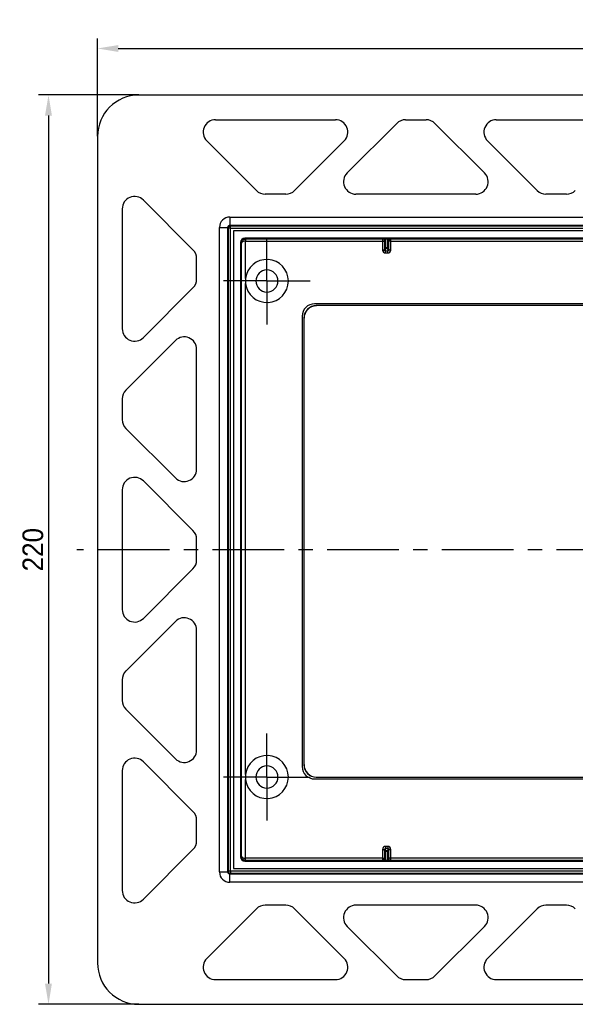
# Model space of a CAD drawing. Header units: millimetres. Extents: x 116 to 528, y 66 to 427.
# Tile 2 of 4: x 116 to 250, y 189 to 427. Entities that reach past the tile are written whole.
import ezdxf

# ---------------------------------------------------------------- set-up
doc = ezdxf.new("R2010")
doc.units = ezdxf.units.MM
doc.header["$LTSCALE"] = 46.255
doc.header["$PDMODE"] = 3
doc.header["$PDSIZE"] = 2.5
doc.linetypes.add('CENTER', pattern=[0.6, 0.375, -0.075, 0.075, -0.075])
doc.layers.get('0').update_dxf_attribs({"linetype": 'CONTINUOUS'})
doc.layers.get('Defpoints').update_dxf_attribs({"linetype": 'CONTINUOUS'})
doc.layers.add('BEM', color=7, linetype='CONTINUOUS', lineweight=35)
for name, color, linetype in [('SP860_007_01_BL0', 7, 'CONTINUOUS'), ('SP860_020_00_BL1', 7, 'CONTINUOUS'), ('STD_ACHSEN', 7, 'CONTINUOUS')]:
    doc.layers.add(name, color=color, linetype=linetype)
doc.styles.get("Standard").update_dxf_attribs({"font": 'txt', "width": 0.8})
doc.styles.add('TECE Standard', font='arial.ttf', dxfattribs={"width": 0.9})
doc.dimstyles.get("Standard").update_dxf_attribs({"dimtxt": 3.5, "dimasz": 3.5, "dimexe": 0.18, "dimexo": 0.0625, "dimgap": 0.09, "dimtad": 1, "dimdsep": 46, "dimtxsty": 'Standard', "dimcen": 0.09, "dimadec": 0, "dimazin": 0, "dimtol": 1, "dimtp": 0.01, "dimtm": 0.01, "dimtfac": 1, "dimtofl": 0, "dimtmove": 0, "dimatfit": 3, "dimfxl": 1, "dimtolj": 1, "dimarcsym": 0})

# ---------------------------------------------------------------- blocks, each defined once
blk = doc.blocks.new('TC-9240649_VA')
at = {"layer": 'SP860_007_01_BL0', "color": 7, "linetype": 'Continuous'}
for p, q in [((-112.1, 77.1), (-112.1, -77.1)), ((112.1, 77.1), (-112.1, 77.1)), ((-110.35, 74.35), (-110.35, -74.35)), ((109.35, 75.35), (-109.35, 75.35)), ((-109.16, 75.16), (-75.99, 75.16)), ((-74.01, 75.16), (-0.99, 75.16)), ((92.47, 59.47), (-92.47, 59.47)), ((-95.47, 56.47), (-95.47, -52.47)), ((-92.47, -55.47), (92.47, -55.47)), ((-109.35, -75.35), (109.35, -75.35)), ((-75.99, -75.16), (-109.16, -75.16)), ((-0.99, -75.16), (-74.01, -75.16)), ((-112.1, -77.1), (112.1, -77.1))]:
    blk.add_line(p, q, dxfattribs=at)
at = {"layer": 'SP860_007_01_BL0', "color": 9, "linetype": 'Continuous'}
for p, q in [((-110.35, 74.35), (-110.17, 74.17)), ((-110.17, -74.17), (-110.17, 74.17)), ((-109.35, 75.35), (-109.16, 75.16)), ((-109.17, 74.66), (-75.99, 74.66)), ((-109.17, 65.59), (-109.17, 74.66)), ((-75.9, 75.24), (-75.99, 75.16)), ((-75.99, 75.16), (-75.99, 74.66)), ((-75.99, 74.66), (-75.49, 74.66)), ((-75.99, 74.66), (-75.99, 72.49)), ((-75.4, 74.74), (-75.49, 74.66)), ((-75.49, 74.66), (-75.49, 72.49)), ((-75.43, 73.16), (-75.4, 74.74)), ((-75.23, 73.02), (-75.2, 75.11)), ((-75.2, 75.26), (-75.2, 75.11)), ((-74.8, 75.26), (-75.2, 75.26)), ((-74.8, 75.11), (-75.2, 75.11)), ((-74.8, 75.26), (-74.8, 75.11)), ((-74.8, 75.11), (-74.77, 73.02)), ((-74.6, 74.74), (-74.57, 73.16)), ((-74.51, 74.66), (-74.6, 74.74)), ((-74.01, 74.66), (-74.51, 74.66)), ((-74.51, 72.49), (-74.51, 74.66)), ((-74.01, 75.16), (-74.1, 75.24)), ((-74.01, 74.66), (-74.01, 75.16)), ((-74.01, 74.66), (-0.99, 74.66)), ((-74.01, 72.49), (-74.01, 74.66)), ((-75.99, 72.49), (-75.49, 72.49)), ((-75.49, 72.49), (-75.43, 73.07)), ((-75.29, 72.27), (-75.23, 72.87)), ((-75.29, 71.78), (-75.29, 72.27)), ((-75.29, 72.27), (-74.71, 72.27)), ((-75.29, 71.78), (-74.71, 71.78)), ((-74.77, 73.02), (-75.23, 73.02)), ((-74.77, 72.87), (-75.23, 72.87)), ((-74.77, 72.87), (-74.71, 72.27)), ((-74.71, 71.78), (-74.71, 72.27)), ((-74.57, 73.07), (-74.51, 72.49)), ((-74.01, 72.49), (-74.51, 72.49)), ((-109.17, -54.41), (-109.17, 64.41)), ((-109.17, -74.66), (-109.17, -55.59)), ((-75.99, -72.49), (-75.99, -74.66)), ((-75.99, -72.49), (-75.49, -72.49)), ((-75.43, -73.07), (-75.49, -72.49)), ((-75.49, -72.49), (-75.49, -74.66)), ((-75.4, -74.74), (-75.43, -73.16)), ((-74.71, -71.78), (-75.29, -71.78)), ((-75.29, -71.78), (-75.29, -72.27)), ((-75.23, -72.87), (-75.29, -72.27)), ((-74.71, -72.27), (-75.29, -72.27)), ((-74.77, -72.87), (-75.23, -72.87)), ((-74.77, -73.02), (-75.23, -73.02)), ((-75.2, -75.11), (-75.23, -73.02)), ((-74.77, -73.02), (-74.8, -75.11)), ((-74.71, -72.27), (-74.77, -72.87)), ((-74.71, -71.78), (-74.71, -72.27)), ((-74.57, -73.16), (-74.6, -74.74)), ((-74.51, -72.49), (-74.57, -73.07)), ((-74.01, -72.49), (-74.51, -72.49)), ((-74.51, -74.66), (-74.51, -72.49)), ((-74.01, -74.66), (-74.01, -72.49)), ((-110.35, -74.35), (-110.17, -74.17)), ((-109.35, -75.35), (-109.16, -75.16)), ((-75.99, -74.66), (-109.17, -74.66)), ((-75.99, -74.66), (-75.99, -75.16)), ((-75.99, -74.66), (-75.49, -74.66)), ((-75.99, -75.16), (-75.9, -75.24)), ((-75.49, -74.66), (-75.4, -74.74)), ((-75.2, -75.26), (-75.2, -75.11)), ((-75.2, -75.11), (-74.8, -75.11)), ((-75.2, -75.26), (-74.8, -75.26)), ((-74.8, -75.26), (-74.8, -75.11)), ((-74.6, -74.74), (-74.51, -74.66)), ((-74.01, -74.66), (-74.51, -74.66)), ((-74.1, -75.24), (-74.01, -75.16)), ((-74.01, -75.16), (-74.01, -74.66)), ((-0.99, -74.66), (-74.01, -74.66))]:
    blk.add_line(p, q, dxfattribs=at)
at = {"layer": 'SP860_007_01_BL0', "color": 7, "linetype": 'Continuous'}
for centre, radius, start, end in [((-75.99, 74.66), 0.5, 0.0212, 89.9788), ((-74.01, 74.66), 0.498, 172.09, 179.9559), ((-74, 74.66), 0.505, 157.4085, 172.1084), ((-74.01, 74.66), 0.5, 90.0266, 157.313), ((-104, 65), 5.2, 0, 173.4996), ((-104, 65), 2.67, 0, 180), ((-104, 64.99), 5.2, 173.4455, 179.9406), ((-104, 65.01), 5.2, 180.0594, 186.5545), ((-104, 65), 5.2, 186.5004, 0), ((-104, 65), 2.67, 180, 0), ((-104, -55), 5.2, 0, 173.4996), ((-104, -55), 2.67, 0, 180), ((-104, -55.01), 5.2, 173.4455, 179.9406), ((-104, -54.99), 5.2, 180.0594, 186.5545), ((-104, -55), 5.2, 186.5004, 0), ((-104, -55), 2.67, 180, 0), ((-75.99, -74.66), 0.5, 270.0266, 337.313), ((-76, -74.66), 0.505, 337.4085, 352.1084), ((-75.99, -74.66), 0.498, 352.09, 359.9559), ((-74.01, -74.66), 0.5, 180.0212, 269.9788)]:
    blk.add_arc(centre, radius, start, end, dxfattribs=at)
at = {"layer": 'SP860_007_01_BL0', "color": 9, "linetype": 'Continuous'}
for centre, start, end in [((-75.9, 74.74), 0.0033, 89.9967), ((-74.1, 74.74), 90.0033, 179.9967), ((-75.9, -74.74), 270.0033, 359.9967), ((-74.1, -74.74), 180.0033, 269.9967)]:
    blk.add_arc(centre, 0.5, start, end, dxfattribs=at)
at = {"layer": 'SP860_007_01_BL0', "color": 7, "linetype": 'Continuous'}
for centre, major_axis, start_param, end_param in [((-109.35, 74.35), (-0.707, 0.707), -0.785246, 0.785246), ((-92.47, 56.47), (2.12, -2.12), 2.356347, 3.926839), ((-92.47, -52.47), (2.12, 2.12), 2.356347, 3.926839), ((-109.35, -74.35), (0.707, 0.707), 2.356347, 3.926839)]:
    blk.add_ellipse(centre, major_axis=major_axis, ratio=0.999695, start_param=start_param, end_param=end_param, dxfattribs=at)
at = {"layer": 'SP860_007_01_BL0', "color": 9, "linetype": 'Continuous'}
for points, knots in [([(-110.17, 74.17), (-110.16, 74.41), (-109.95, 74.94), (-109.42, 75.16), (-109.16, 75.16)], [0, 0, 0, 0, 0.482214, 1, 1, 1, 1]), ([(-109.17, 74.66), (-109.3, 74.66), (-109.55, 74.63), (-109.91, 74.52), (-110.16, 74.31), (-110.17, 74.17)], [0, 0, 0, 0, 0.339026, 0.629141, 1, 1, 1, 1]), ([(-109.16, 75.16), (-109.16, 75.16), (-109.16, 75.14), (-109.16, 75.11), (-109.16, 75.07), (-109.16, 74.98), (-109.17, 74.84), (-109.17, 74.72), (-109.17, 74.66)], [0, 0, 0, 0, 0.022303, 0.081166, 0.174696, 0.29909, 0.621358, 1, 1, 1, 1]), ([(-75.2, 75.26), (-75.3, 75.26), (-75.48, 75.26), (-75.68, 75.26), (-75.8, 75.25), (-75.85, 75.25), (-75.88, 75.25), (-75.9, 75.25), (-75.9, 75.24)], [0, 0, 0, 0, 0.438545, 0.753452, 0.859922, 0.935335, 0.981587, 1, 1, 1, 1]), ([(-75.2, 75.11), (-75.24, 75.11), (-75.33, 75.04), (-75.39, 74.9), (-75.4, 74.79), (-75.4, 74.74)], [0, 0, 0, 0, 0.31422, 0.66815, 1, 1, 1, 1]), ([(-74.1, 75.24), (-74.1, 75.25), (-74.12, 75.25), (-74.15, 75.25), (-74.2, 75.25), (-74.32, 75.26), (-74.52, 75.26), (-74.7, 75.26), (-74.8, 75.26)], [0, 0, 0, 0, 0.0184, 0.064604, 0.139925, 0.246263, 0.560803, 1, 1, 1, 1]), ([(-74.6, 74.74), (-74.6, 74.78), (-74.61, 74.91), (-74.69, 75.11), (-74.8, 75.11)], [0, 0, 0, 0, 0.229208, 1, 1, 1, 1]), ([(-75.99, 72.49), (-75.99, 72.31), (-75.85, 71.94), (-75.47, 71.78), (-75.29, 71.78)], [0, 0, 0, 0, 0.500131, 1, 1, 1, 1]), ([(-75.49, 72.49), (-75.49, 72.44), (-75.46, 72.33), (-75.35, 72.27), (-75.29, 72.27)], [0, 0, 0, 0, 0.49078, 1, 1, 1, 1]), ([(-75.43, 73.16), (-75.43, 73.12), (-75.37, 73.04), (-75.28, 73.02), (-75.23, 73.02)], [0, 0, 0, 0, 0.438316, 1, 1, 1, 1]), ([(-75.43, 73.07), (-75.43, 73.07), (-75.43, 73.1), (-75.43, 73.13), (-75.43, 73.16)], [0, 0, 0, 0, 0.135592, 1, 1, 1, 1]), ([(-75.43, 73.07), (-75.43, 73.02), (-75.39, 72.91), (-75.28, 72.87), (-75.23, 72.87)], [0, 0, 0, 0, 0.49733, 1, 1, 1, 1]), ([(-75.23, 72.87), (-75.23, 72.88), (-75.23, 72.93), (-75.23, 72.98), (-75.23, 73.02)], [0, 0, 0, 0, 0.135448, 1, 1, 1, 1]), ([(-74.57, 73.16), (-74.57, 73.12), (-74.63, 73.04), (-74.72, 73.02), (-74.77, 73.02)], [0, 0, 0, 0, 0.438316, 1, 1, 1, 1]), ([(-74.57, 73.07), (-74.57, 73.02), (-74.61, 72.91), (-74.72, 72.87), (-74.77, 72.87)], [0, 0, 0, 0, 0.49733, 1, 1, 1, 1]), ([(-74.77, 73.02), (-74.77, 73), (-74.77, 72.95), (-74.77, 72.9), (-74.77, 72.87)], [0, 0, 0, 0, 0.358147, 1, 1, 1, 1]), ([(-74.71, 71.78), (-74.53, 71.78), (-74.15, 71.93), (-74.01, 72.31), (-74.01, 72.49)], [0, 0, 0, 0, 0.4995, 1, 1, 1, 1]), ([(-74.71, 72.27), (-74.65, 72.27), (-74.54, 72.33), (-74.51, 72.44), (-74.51, 72.49)], [0, 0, 0, 0, 0.50889, 1, 1, 1, 1]), ([(-74.57, 73.16), (-74.57, 73.15), (-74.57, 73.12), (-74.57, 73.09), (-74.57, 73.07)], [0, 0, 0, 0, 0.358055, 1, 1, 1, 1]), ([(-75.29, -71.78), (-75.47, -71.78), (-75.85, -71.93), (-75.99, -72.31), (-75.99, -72.49)], [0, 0, 0, 0, 0.4995, 1, 1, 1, 1]), ([(-75.29, -72.27), (-75.35, -72.27), (-75.46, -72.33), (-75.49, -72.44), (-75.49, -72.49)], [0, 0, 0, 0, 0.50889, 1, 1, 1, 1]), ([(-75.43, -73.07), (-75.43, -73.02), (-75.39, -72.91), (-75.28, -72.87), (-75.23, -72.87)], [0, 0, 0, 0, 0.49733, 1, 1, 1, 1]), ([(-75.43, -73.16), (-75.43, -73.12), (-75.37, -73.04), (-75.28, -73.02), (-75.23, -73.02)], [0, 0, 0, 0, 0.438316, 1, 1, 1, 1]), ([(-75.43, -73.16), (-75.43, -73.15), (-75.43, -73.12), (-75.43, -73.09), (-75.43, -73.07)], [0, 0, 0, 0, 0.358148, 1, 1, 1, 1]), ([(-75.23, -73.02), (-75.23, -73), (-75.23, -72.95), (-75.23, -72.9), (-75.23, -72.87)], [0, 0, 0, 0, 0.358236, 1, 1, 1, 1]), ([(-74.57, -73.07), (-74.57, -73.02), (-74.61, -72.91), (-74.72, -72.87), (-74.77, -72.87)], [0, 0, 0, 0, 0.49733, 1, 1, 1, 1]), ([(-74.77, -72.87), (-74.77, -72.88), (-74.77, -72.93), (-74.77, -72.98), (-74.77, -73.02)], [0, 0, 0, 0, 0.135423, 1, 1, 1, 1]), ([(-74.57, -73.16), (-74.57, -73.12), (-74.63, -73.04), (-74.72, -73.02), (-74.77, -73.02)], [0, 0, 0, 0, 0.438316, 1, 1, 1, 1]), ([(-74.01, -72.49), (-74.01, -72.31), (-74.15, -71.94), (-74.53, -71.78), (-74.71, -71.78)], [0, 0, 0, 0, 0.500131, 1, 1, 1, 1]), ([(-74.51, -72.49), (-74.51, -72.44), (-74.54, -72.33), (-74.65, -72.27), (-74.71, -72.27)], [0, 0, 0, 0, 0.49078, 1, 1, 1, 1]), ([(-74.57, -73.07), (-74.57, -73.07), (-74.57, -73.1), (-74.57, -73.13), (-74.57, -73.16)], [0, 0, 0, 0, 0.135571, 1, 1, 1, 1]), ([(-110.17, -74.17), (-110.16, -74.31), (-109.91, -74.52), (-109.55, -74.63), (-109.3, -74.66), (-109.17, -74.66)], [0, 0, 0, 0, 0.370856, 0.660976, 1, 1, 1, 1]), ([(-109.16, -75.16), (-109.42, -75.16), (-109.95, -74.94), (-110.16, -74.41), (-110.17, -74.17)], [0, 0, 0, 0, 0.517808, 1, 1, 1, 1]), ([(-109.16, -75.16), (-109.16, -75.16), (-109.16, -75.14), (-109.16, -75.11), (-109.16, -75.07), (-109.16, -75.01), (-109.16, -74.93), (-109.17, -74.81), (-109.17, -74.72), (-109.17, -74.66)], [0, 0, 0, 0, 0.020312, 0.077016, 0.169516, 0.29394, 0.445314, 0.617984, 1, 1, 1, 1]), ([(-75.9, -75.24), (-75.9, -75.25), (-75.88, -75.25), (-75.85, -75.25), (-75.8, -75.25), (-75.68, -75.26), (-75.48, -75.26), (-75.3, -75.26), (-75.2, -75.26)], [0, 0, 0, 0, 0.0184, 0.064604, 0.139925, 0.246263, 0.560803, 1, 1, 1, 1]), ([(-75.4, -74.74), (-75.4, -74.78), (-75.39, -74.91), (-75.31, -75.11), (-75.2, -75.11)], [0, 0, 0, 0, 0.229208, 1, 1, 1, 1]), ([(-74.8, -75.11), (-74.76, -75.11), (-74.67, -75.04), (-74.61, -74.9), (-74.6, -74.79), (-74.6, -74.74)], [0, 0, 0, 0, 0.31422, 0.66815, 1, 1, 1, 1]), ([(-74.8, -75.26), (-74.7, -75.26), (-74.52, -75.26), (-74.32, -75.26), (-74.2, -75.25), (-74.15, -75.25), (-74.12, -75.25), (-74.1, -75.25), (-74.1, -75.24)], [0, 0, 0, 0, 0.438545, 0.753452, 0.859922, 0.935335, 0.981587, 1, 1, 1, 1])]:
    blk.add_open_spline(points, degree=3, knots=knots, dxfattribs=at)
at = {"layer": 'SP860_020_00_BL1', "color": 7, "linetype": 'Continuous'}
for p, q in [((134.98, 109.98), (-134.98, 109.98)), ((-116.41, 104), (-87.41, 104)), ((-84.56, 91.12), (-72.56, 103.12)), ((-70.44, 104), (-65.44, 104)), ((-63.32, 103.12), (-51.32, 91.12)), ((-48.47, 104), (-19.47, 104)), ((-144.98, 99.98), (-144.98, -99.98)), ((-106.53, 86.88), (-118.53, 98.88)), ((-85.29, 98.88), (-97.29, 86.88)), ((-38.59, 86.88), (-50.59, 98.88)), ((-99.41, 86), (-104.41, 86)), ((-53.44, 86), (-82.44, 86)), ((-31.47, 86), (-36.47, 86)), ((-121.88, 72.56), (-133.88, 84.56)), ((-139, 82.44), (-139, 53.44)), ((-121, 65.44), (-121, 70.44)), ((-133.88, 51.32), (-121.88, 63.32)), ((92.03, 59.03), (-92.03, 59.03)), ((-95.03, 56.03), (-95.03, -52.03)), ((-126.12, 50.59), (-138.12, 38.59)), ((-121, 19.47), (-121, 48.47)), ((-139, 36.47), (-139, 31.47)), ((-138.12, 29.35), (-126.12, 17.35)), ((-139, 14.5), (-139, -14.5)), ((-121.88, 4.62), (-133.88, 16.62)), ((-121, -2.5), (-121, 2.5)), ((-133.88, -16.62), (-121.88, -4.62)), ((-126.12, -17.35), (-138.12, -29.35)), ((-121, -48.47), (-121, -19.47)), ((-139, -31.47), (-139, -36.47)), ((-138.12, -38.59), (-126.12, -50.59)), ((-121.88, -63.32), (-133.88, -51.32)), ((-139, -53.44), (-139, -82.44)), ((-92.03, -55.03), (92.03, -55.03)), ((-121, -70.44), (-121, -65.44)), ((-133.88, -84.56), (-121.88, -72.56)), ((-106.53, -86.88), (-118.53, -98.88)), ((-99.41, -86), (-104.41, -86)), ((-85.29, -98.88), (-97.29, -86.88)), ((-53.44, -86), (-82.44, -86)), ((-38.59, -86.88), (-50.59, -98.88)), ((-31.47, -86), (-36.47, -86)), ((-84.56, -91.12), (-72.56, -103.12)), ((-63.32, -103.12), (-51.32, -91.12)), ((-116.41, -104), (-87.41, -104)), ((-70.44, -104), (-65.44, -104)), ((-48.47, -104), (-19.47, -104)), ((-134.98, -109.98), (134.98, -109.98))]:
    blk.add_line(p, q, dxfattribs=at)
at = {"layer": 'SP860_020_00_BL1', "color": 9, "linetype": 'Continuous'}
for p, q in [((-112.97, 80.47), (-112.97, 78.47)), ((-112.97, 80.47), (112.97, 80.47)), ((-115.47, 77.97), (-113.47, 77.97)), ((-115.47, -77.97), (-115.47, 77.97)), ((-113.47, 77.97), (-113.3, 77.8)), ((-113.47, -77.97), (-113.47, 77.97)), ((-112.8, 77.8), (-113.3, 77.8)), ((-113.3, -77.8), (-113.3, 77.8)), ((-112.97, 78.47), (-112.8, 78.3)), ((-112.97, 78.47), (112.97, 78.47)), ((-112.8, 77.8), (-112.8, 78.3)), ((-112.8, 78.3), (112.8, 78.3)), ((-112.8, -77.8), (-112.8, 77.8)), ((-112.8, 77.8), (112.8, 77.8)), ((-92.03, 59.03), (-92, 59)), ((-95.03, 56.03), (-95, 56)), ((-95.03, -52.03), (-95, -52)), ((-92.03, -55.03), (-92, -55)), ((-115.47, -77.97), (-113.47, -77.97)), ((-113.47, -77.97), (-113.3, -77.8)), ((-112.8, -77.8), (-113.3, -77.8)), ((-112.97, -78.47), (-112.8, -78.3)), ((112.97, -78.47), (-112.97, -78.47)), ((-112.97, -80.47), (-112.97, -78.47)), ((-112.8, -77.8), (-112.8, -78.3)), ((112.8, -77.8), (-112.8, -77.8)), ((112.8, -78.3), (-112.8, -78.3)), ((112.97, -80.47), (-112.97, -80.47))]:
    blk.add_line(p, q, dxfattribs=at)
at = {"layer": 'SP860_020_00_BL1', "color": 7, "linetype": 'CENTER'}
for p, q in [((-104, 65), (-104, 75.5)), ((-104, 65), (-114.5, 65)), ((-104, 65), (-93.5, 65)), ((-104, 65), (-104, 54.5)), ((-104, -55), (-104, -44.5)), ((-104, -55), (-114.5, -55)), ((-104, -55), (-93.5, -55)), ((-104, -55), (-104, -65.5))]:
    blk.add_line(p, q, dxfattribs=at)
at = {"layer": 'SP860_020_00_BL1', "color": 7, "linetype": 'Continuous'}
for centre, start, end in [((-116.41, 101), 90, 225), ((-87.41, 101), 315, 90), ((-70.44, 101), 90, 135), ((-65.44, 101), 45, 90), ((-48.47, 101), 90, 225), ((-82.44, 89), 135, 270), ((-53.44, 89), 270, 45), ((-104.41, 89), 225, 270), ((-99.41, 89), 270, 315), ((-36.47, 89), 225, 270), ((-31.47, 89), 270, 315), ((-136, 82.44), 45, 180), ((-124, 70.44), 0, 45), ((-124, 65.44), 315, 0), ((-136, 53.44), 180, 315), ((-124, 48.47), 0, 135), ((-136, 36.47), 135, 180), ((-136, 31.47), 180, 225), ((-124, 19.47), 225, 0), ((-136, 14.5), 45, 180), ((-124, 2.5), 0, 45), ((-124, -2.5), 315, 0), ((-136, -14.5), 180, 315), ((-124, -19.47), 0, 135), ((-136, -31.47), 135, 180), ((-136, -36.47), 180, 225), ((-124, -48.47), 225, 0), ((-136, -53.44), 45, 180), ((-124, -65.44), 0, 45), ((-124, -70.44), 315, 0), ((-136, -82.44), 180, 315), ((-104.41, -89), 90, 135), ((-99.41, -89), 45, 90), ((-82.44, -89), 90, 225), ((-53.44, -89), 315, 90), ((-36.47, -89), 90, 135), ((-31.47, -89), 45, 90), ((-116.41, -101), 135, 270), ((-87.41, -101), 270, 45), ((-48.47, -101), 135, 270), ((-70.44, -101), 225, 270), ((-65.44, -101), 270, 315)]:
    blk.add_arc(centre, 3, start, end, dxfattribs=at)
at = {"layer": 'SP860_020_00_BL1', "color": 9, "linetype": 'Continuous'}
for centre, radius, start, end in [((-112.97, 77.97), 2.5, 90.0051, 179.9948), ((-112.97, 77.97), 0.499, 89.9044, 180.0956), ((-112.8, 77.8), 0.5, 90.0246, 179.9754), ((-112.97, -77.97), 2.5, 180.0051, 269.9948), ((-112.97, -77.97), 0.499, 179.9044, 270.0956), ((-112.8, -77.8), 0.5, 180.0246, 269.9754)]:
    blk.add_arc(centre, radius, start, end, dxfattribs=at)
at = {"layer": 'SP860_020_00_BL1', "color": 7, "linetype": 'Continuous'}
for centre, major_axis, start_param, end_param in [((-134.98, 99.98), (-7.07, 7.07), -0.785246, 0.785246), ((-92.03, 56.03), (2.12, -2.12), 2.356347, 3.926839), ((-92, 56), (2.12, -2.12), 2.356347, 3.926839), ((-92.03, -52.03), (2.12, 2.12), 2.356347, 3.926839), ((-92, -52), (2.12, 2.12), 2.356347, 3.926839), ((-134.98, -99.98), (-7.07, -7.07), -0.785246, 0.785246)]:
    blk.add_ellipse(centre, major_axis=major_axis, ratio=0.999695, start_param=start_param, end_param=end_param, dxfattribs=at)
at = {"layer": 'STD_ACHSEN', "color": 7, "linetype": 'CENTER'}
blk.add_line((150, 0), (-150, 0), dxfattribs=at)
blk = doc.blocks.new('*D8')
at = {"layer": 'BEM', "color": 0, "lineweight": -2, "transparency": 16777216}
for p, q in [((134.75, 399.14), (134.75, 422.79)), ((424.71, 399.14), (424.71, 422.79)), ((139.75, 420.39), (419.71, 420.39))]:
    blk.add_line(p, q, dxfattribs=at)
at = {"layer": 'BEM', "color": 0, "transparency": 16777216}
for points in [[(139.75, 421.22), (139.75, 419.56), (134.75, 420.39)], [(419.71, 421.22), (419.71, 419.56), (424.71, 420.39)]]:
    blk.add_solid(points, dxfattribs=at)
at = {"layer": 'Defpoints', "color": 0, "transparency": 16777216}
for p in [(424.71, 420.39), (134.75, 399.14), (424.71, 399.14)]:
    blk.add_point(p, dxfattribs=at)
at = {"layer": 'BEM', "color": 0, "lineweight": 13, "transparency": 16777216, "insert": (279.73, 424.14), "char_height": 5, "attachment_point": 5, "style": 'TECE Standard'}
blk.add_mtext('\\A1;290', dxfattribs=at)
blk = doc.blocks.new('*D9')
at = {"layer": 'BEM', "color": 0, "lineweight": -2, "transparency": 16777216}
for p, q in [((144.75, 409.14), (120.48, 409.14)), ((122.88, 404.14), (122.88, 194.17)), ((144.75, 189.17), (120.48, 189.17))]:
    blk.add_line(p, q, dxfattribs=at)
at = {"layer": 'BEM', "color": 0, "transparency": 16777216}
for points in [[(122.04, 404.14), (123.71, 404.14), (122.88, 409.14)], [(122.04, 194.17), (123.71, 194.17), (122.88, 189.17)]]:
    blk.add_solid(points, dxfattribs=at)
at = {"layer": 'Defpoints', "color": 0, "transparency": 16777216}
for p in [(144.75, 409.14), (122.88, 189.17), (144.75, 189.17)]:
    blk.add_point(p, dxfattribs=at)
at = {"layer": 'BEM', "color": 0, "lineweight": 13, "transparency": 16777216, "insert": (119.12, 299.15), "char_height": 5, "attachment_point": 5, "rotation": 90, "style": 'TECE Standard'}
blk.add_mtext('\\A1;220', dxfattribs=at)

msp = doc.modelspace()

# ---------------------------------------------------------------- block references
msp.add_blockref('TC-9240649_VA', (279.73, 299.15))

# ---------------------------------------------------------------- dimensions: what is measured, and where the dimension line sits
at = {"layer": 'BEM', "lineweight": 13}
dim = msp.add_linear_dim(base=(424.71, 420.39), p1=(134.75, 399.14), p2=(424.71, 399.14), dimstyle='Standard', override={"dimscale": 2, "dimtxt": 2.5, "dimasz": 2.5, "dimexe": 1.2, "dimexo": 0, "dimgap": 0.6, "dimdec": 0, "dimzin": 0, "dimdsep": 44, "dimtxsty": 'TECE Standard', "dimcen": 1.5, "dimazin": 2, "dimtol": 0, "dimtdec": 0, "dimtofl": 1, "dimtzin": 0}, dxfattribs=at)
dim.commit()
dim.dimension.update_dxf_attribs({"geometry": '*D8', "text_midpoint": (279.73, 424.14)})
dim = msp.add_linear_dim(base=(122.88, 189.17), p1=(144.75, 409.14), p2=(144.75, 189.17), angle=90, dimstyle='Standard', override={"dimscale": 2, "dimtxt": 2.5, "dimasz": 2.5, "dimexe": 1.2, "dimexo": 0, "dimgap": 0.6, "dimdec": 0, "dimzin": 0, "dimdsep": 44, "dimtxsty": 'TECE Standard', "dimcen": 1.5, "dimazin": 2, "dimtol": 0, "dimtdec": 0, "dimtofl": 1, "dimtzin": 0}, dxfattribs=at)
dim.commit()
dim.dimension.update_dxf_attribs({"geometry": '*D9', "text_midpoint": (119.12, 299.15)})

doc.saveas('drawing.dxf')
